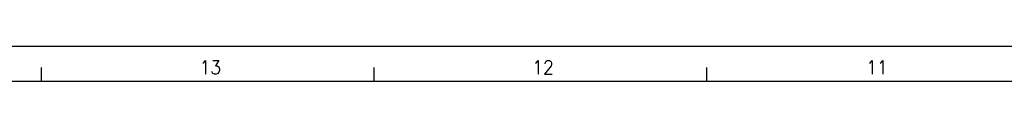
# Model space of a CAD drawing. Header units: millimetres. Extents: x -235 to 1299, y -109 to 485.
# Tile 10 of 33: x -27 to 115, y 480 to 485. Entities that reach past the tile are written whole.
import ezdxf

# ---------------------------------------------------------------- set-up
doc = ezdxf.new("R2010")
doc.units = ezdxf.units.MM
doc.layers.add('1', color=7, linetype='Continuous')
doc.styles.add('CONVERTER_11', font='txt.shx', dxfattribs={"width": 0.9})

# ---------------------------------------------------------------- blocks, each defined once
blk = doc.blocks.new('Marco_a1', base_point=(184.81, 187.78))
at = {"layer": '1', "color": 2, "linetype": 'Continuous'}
for p, q in [((604.81, 484.78), (-235.19, 484.78)), ((-23.42, 481.78), (-23.42, 479.78)), ((24.52, 481.78), (24.52, 479.78)), ((72.46, 481.78), (72.46, 479.78))]:
    blk.add_line(p, q, dxfattribs=at)
at = {"layer": '1', "color": 7, "linetype": 'Continuous'}
blk.add_line((599.81, 479.78), (-215.19, 479.78), dxfattribs=at)
at = {"layer": '1', "color": 2, "char_height": 2, "attachment_point": 4, "line_spacing_factor": 1.20048, "style": 'CONVERTER_11'}
for s, insert in [('13', (-0.6, 481.8)), ('12', (47.35, 481.8)), ('11', (95.45, 481.8))]:
    blk.add_mtext(s, dxfattribs=dict(at, insert=insert))
blk = doc.blocks.new('Top', base_point=(184.81, 187.78))
blk.add_blockref('Marco_a1', (184.81, 187.78))
blk = doc.blocks.new('_dummy_frame__111', base_point=(-235.19, -174.57))
blk.add_blockref('Top', (184.81, 187.78))
blk = doc.blocks.new('_dummy_frame__112', base_point=(-346.5, -309.51))
at = {"layer": '1'}
blk.add_blockref('_dummy_frame__111', (-235.19, -174.57), dxfattribs=at)

msp = doc.modelspace()

# ---------------------------------------------------------------- block references
at = {"layer": '1'}
msp.add_blockref('_dummy_frame__112', (-346.5, -309.51), dxfattribs=at)

doc.saveas('drawing.dxf')
